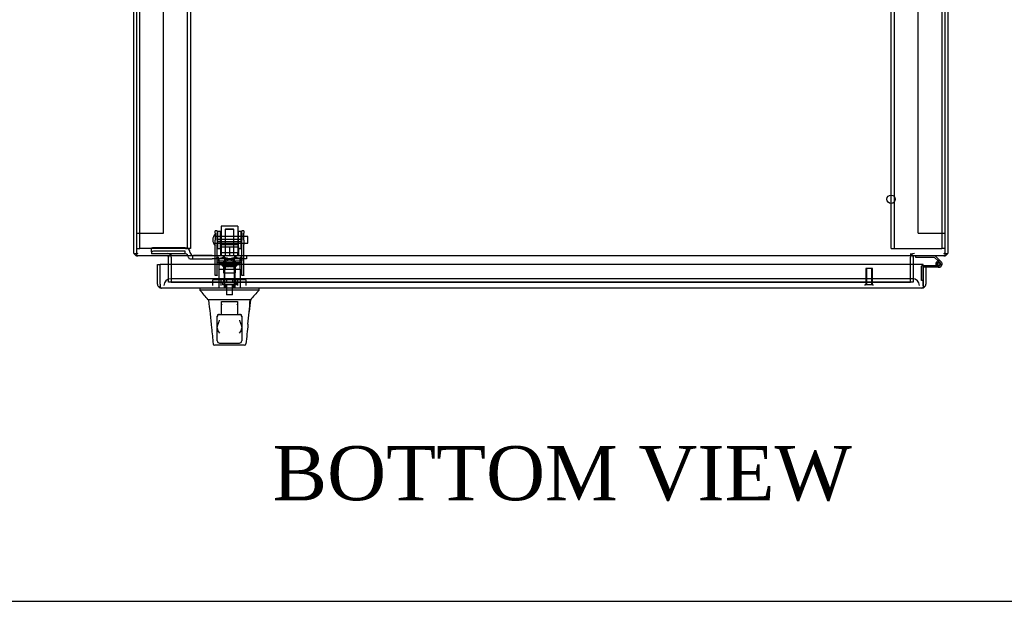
# Model space of a CAD drawing. Header units: inches. Extents: x 1 to 299, y -2 to 199.
# Tile 3 of 21: x 78 to 114, y 1 to 22. Entities that reach past the tile are written whole.
import ezdxf
from ezdxf.enums import TextEntityAlignment as Align
from ezdxf.lldxf.tags import DXFTag

# ---------------------------------------------------------------- set-up
doc = ezdxf.new("R2010")
doc.units = ezdxf.units.IN
doc.header["$MEASUREMENT"] = 0
for name, color, linetype in [('COM50677-1', 7, 'Continuous'), ('COM53964-2', 7, 'Continuous'), ('COM54746-60', 7, 'Continuous'), ('COM70220', 7, 'Continuous'), ('COM70449-2', 7, 'Continuous'), ('COM70838', 7, 'Continuous'), ('COM70839-3', 7, 'Continuous'), ('COM71197-1', 7, 'Continuous'), ('COM71198-2', 7, 'Continuous'), ('COM71199-3', 7, 'Continuous'), ('Default', 7, 'Continuous'), ('HAN13068', 7, 'Continuous'), ('HAN13068_NUT', 7, 'Continuous'), ('HAN13068_SCREW', 7, 'Continuous'), ('HAN_NUT', 7, 'Continuous'), ('NTS18147', 7, 'Continuous'), ('ROL87452', 7, 'Continuous'), ('RVT17786', 7, 'Continuous'), ('RVT19000', 7, 'Continuous'), ('SPC87322', 7, 'Continuous'), ('STD26122', 7, 'Continuous'), ('STD26258', 7, 'Continuous'), ('WAF25376', 7, 'Continuous'), ('WAM30038', 7, 'Continuous')]:
    doc.layers.add(name, color=color, linetype=linetype)
doc.styles.add('SEACAD_Times_New_Roman', font='times.ttf')
tags = doc.linetypes.add('HIDDEN2', pattern=[0.1875, 0.125, -0.0625]).pattern_tags.tags
tags[6:7] = [DXFTag(74, 4), DXFTag(75, 0), DXFTag(340, '0'), DXFTag(46, 0.0), DXFTag(50, 0.0), DXFTag(44, 0.0), DXFTag(45, 0.0)]
tags[4:5] = [DXFTag(74, 4), DXFTag(75, 0), DXFTag(340, '0'), DXFTag(46, 0.0), DXFTag(50, 0.0), DXFTag(44, 0.0), DXFTag(45, 0.0)]

# ---------------------------------------------------------------- blocks, each defined once
blk = doc.blocks.new('SE2')
at = {"layer": 'COM50677-1', "color": 7, "linetype": 'HIDDEN2'}
for p, q in [((82.158, 13.607), (82.158, 37.107)), ((83.908, 37.107), (83.908, 13.607)), ((84.033, 37.107), (84.033, 13.607)), ((109.903, 13.607), (109.903, 37.107)), ((110.028, 13.607), (110.028, 37.107)), ((111.778, 37.107), (111.778, 13.607)), ((82.033, 13.607), (82.158, 13.607)), ((82.218, 13.607), (82.158, 13.607)), ((83.848, 13.607), (82.218, 13.607)), ((83.848, 13.607), (83.908, 13.607)), ((84.033, 13.607), (83.908, 13.607)), ((109.903, 13.607), (110.028, 13.607)), ((110.028, 13.607), (110.088, 13.607)), ((110.088, 13.607), (111.718, 13.607)), ((111.718, 13.607), (111.778, 13.607)), ((111.903, 13.607), (111.778, 13.607))]:
    blk.add_line(p, q, dxfattribs=at)
at = {"layer": 'COM53964-2', "color": 7, "linetype": 'HIDDEN2'}
for p, q in [((83.033, 14.169), (83.033, 36.544)), ((110.903, 14.169), (110.903, 36.544)), ((82.033, 14.169), (82.171, 14.169)), ((82.171, 14.169), (82.895, 14.169)), ((82.895, 14.169), (83.033, 14.169)), ((110.903, 14.169), (111.041, 14.169)), ((111.041, 14.169), (111.765, 14.169)), ((111.765, 14.169), (111.903, 14.169))]:
    blk.add_line(p, q, dxfattribs=at)
at = {"layer": 'COM54746-60', "color": 7, "linetype": 'Continuous'}
for p, q in [((110.819, 13.265), (110.819, 13.327)), ((111.513, 13.265), (110.819, 13.265)), ((111.637, 13.141), (111.513, 13.265)), ((111.538, 13.327), (111.75, 13.115)), ((111.091, 12.974), (111.671, 12.974)), ((111.671, 12.912), (111.091, 12.912)), ((111.091, 12.912), (111.091, 12.91)), ((111.616, 13.024), (111.555, 13.018)), ((111.091, 12.424), (111.091, 12.424))]:
    blk.add_line(p, q, dxfattribs=at)
at = {"layer": 'COM54746-60', "color": 7, "linetype": 'HIDDEN2'}
for p, q in [((111.707, 13.07), (111.637, 13.141)), ((111.029, 12.424), (111.029, 12.949)), ((111.054, 12.974), (111.091, 12.974)), ((111.554, 13.029), (111.616, 13.029)), ((111.609, 13.016), (111.609, 13.041)), ((111.659, 13.091), (111.684, 13.091)), ((111.684, 12.966), (111.659, 12.966)), ((111.734, 13.041), (111.734, 13.016)), ((111.091, 12.424), (111.029, 12.424))]:
    blk.add_line(p, q, dxfattribs=at)
at = {"layer": 'COM54746-60', "color": 7, "linetype": 'Continuous'}
blk.add_circle((111.671, 13.029), 0.05, dxfattribs=at)
for radius, start, end in [(0.117, 270, 185.2159), (0.117, 47.608, 107.0274), (0.117, 185.2159, 208.0398), (0.055, 270, 185.2159), (0.055, 185.2159, 270)]:
    blk.add_arc((111.671, 13.029), radius, start, end, dxfattribs=at)
at = {"layer": 'COM54746-60', "color": 7, "linetype": 'HIDDEN2'}
for centre, radius, start, end in [((111.054, 12.949), 0.025, 90, 180), ((111.671, 13.029), 0.117, 208.0398, 270), ((111.659, 13.041), 0.05, 90, 180), ((111.659, 13.016), 0.05, 180, 270), ((111.684, 13.041), 0.05, 0, 90), ((111.684, 13.016), 0.05, 270, 0)]:
    blk.add_arc(centre, radius, start, end, dxfattribs=at)
at = {"layer": 'COM70220', "color": 7, "linetype": 'HIDDEN2'}
for p, q in [((83.546, 12.485), (83.296, 12.485)), ((110.451, 12.485), (83.546, 12.485)), ((110.701, 12.485), (110.451, 12.485))]:
    blk.add_line(p, q, dxfattribs=at)
for centre, start, end in [((83.296, 12.235), 90, 180), ((110.701, 12.235), 0, 90)]:
    blk.add_arc(centre, 0.25, start, end, dxfattribs=at)
at = {"layer": 'COM70449-2', "color": 7, "linetype": 'HIDDEN2'}
for p, q in [((83.283, 13.422), (83.283, 13.327)), ((83.313, 13.279), (83.313, 13.422)), ((110.623, 13.422), (110.623, 13.279)), ((110.653, 13.422), (110.653, 13.327)), ((83.313, 12.36), (83.313, 12.359)), ((83.313, 12.359), (110.623, 12.359)), ((110.623, 12.359), (110.623, 12.36))]:
    blk.add_line(p, q, dxfattribs=at)
at = {"layer": 'COM70838', "color": 7, "linetype": 'HIDDEN2'}
for p, q in [((82.583, 13.484), (82.583, 13.61)), ((82.583, 13.484), (82.583, 13.402)), ((83.828, 13.629), (82.708, 13.629)), ((83.828, 13.502), (82.708, 13.502)), ((83.828, 13.4), (83.828, 13.502)), ((84.021, 13.459), (84.021, 13.436)), ((83.828, 13.402), (82.583, 13.402)), ((83.953, 13.275), (83.953, 13.277)), ((84.013, 13.217), (84.111, 13.217)), ((84.111, 13.217), (84.111, 13.345)), ((84.111, 13.217), (84.824, 13.217)), ((84.824, 13.342), (84.138, 13.342)), ((84.824, 13.342), (84.913, 13.342)), ((84.913, 13.217), (84.824, 13.217)), ((84.913, 13.342), (85.45, 13.342)), ((85.968, 13.217), (84.913, 13.217)), ((85.486, 13.342), (85.968, 13.342)), ((85.968, 13.342), (86.093, 13.342)), ((86.093, 13.217), (85.968, 13.217)), ((86.093, 13.342), (86.093, 13.217))]:
    blk.add_line(p, q, dxfattribs=at)
for centre, radius, start, end in [((83.828, 13.436), 0.193, 0, 90), ((84.138, 13.459), 0.117, 180, 256.4554), ((83.828, 13.275), 0.125, 0, 90), ((84.013, 13.277), 0.06, 180, 270), ((84.138, 13.459), 0.117, 256.4554, 270)]:
    blk.add_arc(centre, radius, start, end, dxfattribs=at)
for centre, major_axis, start_param, end_param in [((82.708, 13.61), (-0.125, 0), 4.712389, 6.283185), ((82.708, 13.484), (0.125, 0), 1.570796, 3.141593)]:
    blk.add_ellipse(centre, major_axis=major_axis, ratio=0.145455, start_param=start_param, end_param=end_param, dxfattribs=at)
at = {"layer": 'COM70839-3', "color": 7, "linetype": 'HIDDEN2'}
for p, q in [((84.937, 14.173), (84.937, 14.251)), ((85.007, 14.251), (84.937, 14.251)), ((85.007, 14.251), (85.007, 14.173)), ((85.929, 14.173), (85.929, 14.251)), ((85.999, 14.251), (85.929, 14.251)), ((85.999, 14.251), (85.999, 14.173)), ((84.937, 14.173), (84.937, 13.914)), ((84.937, 13.75), (84.937, 13.914)), ((85.007, 13.914), (85.007, 14.173)), ((85.929, 13.93), (85.007, 13.93)), ((85.007, 13.914), (85.007, 13.75)), ((85.007, 13.866), (85.929, 13.866)), ((85.929, 14.173), (85.929, 13.914)), ((85.929, 13.75), (85.929, 13.914)), ((85.999, 13.914), (85.999, 14.173)), ((85.999, 13.914), (85.999, 13.75)), ((84.937, 12.62), (84.937, 13.75)), ((85.007, 12.62), (85.007, 13.75)), ((85.929, 12.62), (85.929, 13.75)), ((85.999, 12.62), (85.999, 13.75)), ((85.929, 13.072), (85.007, 13.072)), ((84.937, 12.61), (84.937, 12.62)), ((85.007, 12.61), (84.937, 12.61)), ((85.007, 12.62), (85.007, 12.61)), ((85.929, 12.61), (85.929, 12.62)), ((85.999, 12.61), (85.929, 12.61)), ((85.999, 12.62), (85.999, 12.61))]:
    blk.add_line(p, q, dxfattribs=at)
at = {"layer": 'COM71197-1', "color": 7, "linetype": 'Continuous'}
for p, q in [((81.938, 13.422), (81.938, 37.292)), ((111.998, 37.292), (111.998, 13.422)), ((81.938, 13.422), (82.033, 13.422)), ((111.903, 13.422), (111.998, 13.422))]:
    blk.add_line(p, q, dxfattribs=at)
at = {"layer": 'COM71197-1', "color": 7, "linetype": 'HIDDEN2'}
for p, q in [((83.313, 13.279), (83.313, 12.36)), ((110.623, 12.36), (110.623, 13.279))]:
    blk.add_line(p, q, dxfattribs=at)
for centre, radius, start, end in [((82.081, 13.47), 0.048, 180, 270), ((111.855, 13.47), 0.048, 270, 0), ((82.081, 13.47), 0.143, 250.3871, 270), ((83.17, 13.279), 0.143, 0, 90), ((110.766, 13.279), 0.143, 90, 180), ((111.855, 13.47), 0.143, 270, 289.6129)]:
    blk.add_arc(centre, radius, start, end, dxfattribs=at)
at = {"layer": 'COM71197-1', "color": 7, "linetype": 'Continuous'}
for centre, radius, start, end in [((82.081, 13.47), 0.143, 199.6129, 250.3871), ((83.17, 13.279), 0.048, 0, 90), ((110.766, 13.279), 0.048, 90, 180), ((111.855, 13.47), 0.143, 289.6129, 340.3871)]:
    blk.add_arc(centre, radius, start, end, dxfattribs=at)
at = {"layer": 'COM71198-2', "color": 7, "linetype": 'Continuous'}
for p, q in [((82.033, 37.244), (82.033, 13.47)), ((111.903, 13.47), (111.903, 37.244)), ((82.033, 13.47), (82.033, 13.327)), ((111.903, 13.327), (111.903, 13.47)), ((111.903, 13.327), (82.033, 13.327)), ((83.218, 13.327), (83.218, 13.279)), ((83.218, 13.015), (83.218, 13.279)), ((110.718, 13.279), (110.718, 13.327)), ((110.718, 13.279), (110.718, 13.015))]:
    blk.add_line(p, q, dxfattribs=at)
at = {"layer": 'COM71198-2', "color": 7, "linetype": 'HIDDEN2'}
for p, q in [((83.218, 12.36), (83.218, 13.015)), ((110.718, 13.015), (110.718, 12.36)), ((110.718, 12.36), (83.218, 12.36))]:
    blk.add_line(p, q, dxfattribs=at)
at = {"layer": 'COM71199-3', "color": 7, "linetype": 'Continuous'}
for p, q in [((82.811, 13.015), (82.906, 13.015)), ((82.811, 12.283), (82.811, 13.015)), ((111.091, 13.015), (82.906, 13.015)), ((82.906, 12.283), (82.906, 13.015)), ((82.906, 12.283), (82.906, 13.015)), ((111.091, 12.283), (111.091, 13.015)), ((111.186, 12.91), (111.091, 12.91)), ((111.091, 12.91), (111.091, 12.283)), ((111.186, 12.91), (111.186, 12.283)), ((82.906, 12.22), (82.867, 12.169)), ((82.906, 12.283), (82.906, 12.283)), ((82.906, 12.283), (82.906, 12.169)), ((82.906, 12.283), (82.906, 12.22)), ((111.043, 12.14), (82.954, 12.14)), ((82.954, 12.14), (82.954, 12.14)), ((82.954, 12.14), (82.954, 12.14)), ((82.954, 12.14), (82.954, 12.14)), ((111.043, 12.14), (111.043, 12.14)), ((111.043, 12.14), (111.044, 12.14)), ((111.091, 12.283), (111.091, 12.283)), ((111.091, 12.283), (111.091, 12.169)), ((111.091, 12.22), (111.091, 12.283)), ((111.091, 12.22), (111.13, 12.169))]:
    blk.add_line(p, q, dxfattribs=at)
for centre, start, end in [((82.954, 12.283), 180, 232.4964), ((82.954, 12.283), 232.4964, 269.8439), ((82.954, 12.283), 269.9238, 270), ((111.043, 12.283), 270, 270.0762), ((111.043, 12.283), 270.1561, 307.5036), ((111.043, 12.283), 307.5036, 0)]:
    blk.add_arc(centre, 0.143, start, end, dxfattribs=at)
for points in [[(82.906, 12.169), (82.914, 12.16), (82.922, 12.152), (82.934, 12.145), (82.938, 12.143), (82.946, 12.14), (82.95, 12.14), (82.954, 12.14)], [(111.091, 12.169), (111.083, 12.16), (111.075, 12.152), (111.063, 12.145), (111.059, 12.143), (111.051, 12.14), (111.047, 12.14), (111.043, 12.14)]]:
    blk.add_open_spline(points, degree=3, knots=[0, 0, 0, 0, 0.5, 0.5, 0.75, 0.75, 1, 1, 1, 1], dxfattribs=at)
at = {"layer": 'HAN13068', "color": 7, "linetype": 'HIDDEN2'}
for p, q in [((85.338, 14.332), (85.308, 14.302)), ((85.628, 14.302), (85.308, 14.302)), ((85.308, 14.302), (85.308, 13.342)), ((85.338, 14.332), (85.598, 14.332)), ((85.628, 14.302), (85.598, 14.332)), ((85.628, 13.342), (85.628, 14.302)), ((85.073, 12.842), (85.269, 12.842)), ((85.073, 12.842), (85.073, 12.14)), ((85.269, 12.842), (85.668, 12.842)), ((85.269, 12.842), (85.269, 12.14)), ((85.308, 12.967), (85.308, 12.842)), ((85.308, 12.967), (85.468, 12.967)), ((85.468, 12.967), (85.628, 12.967)), ((85.628, 12.967), (85.628, 12.842)), ((85.668, 12.842), (85.864, 12.842)), ((85.668, 12.842), (85.668, 12.14)), ((85.864, 12.842), (85.864, 12.14)), ((85.306, 12.265), (85.306, 12.14)), ((85.631, 12.14), (85.631, 12.265))]:
    blk.add_line(p, q, dxfattribs=at)
at = {"layer": 'HAN13068', "color": 7, "linetype": 'Continuous'}
for p, q in [((84.378, 12.14), (84.378, 12.057)), ((84.73, 12.06), (84.378, 12.06)), ((85.21, 12.06), (84.73, 12.06)), ((85.358, 12.06), (85.21, 12.06)), ((85.409, 12.06), (85.358, 12.06)), ((85.527, 12.06), (85.409, 12.06)), ((85.974, 12.06), (85.527, 12.06)), ((86.207, 12.06), (85.974, 12.06)), ((86.558, 12.06), (86.207, 12.06)), ((86.558, 12.057), (86.558, 12.14)), ((85.001, 11.705), (84.678, 11.705)), ((85.111, 11.705), (85.001, 11.705)), ((85.409, 11.705), (85.111, 11.705)), ((85.198, 11.64), (85.383, 11.64)), ((85.383, 11.64), (85.553, 11.64)), ((85.527, 11.705), (85.409, 11.705)), ((85.568, 11.705), (85.527, 11.705)), ((85.553, 11.64), (85.738, 11.64)), ((85.659, 11.705), (85.568, 11.705)), ((85.727, 11.705), (85.659, 11.705)), ((85.935, 11.705), (85.727, 11.705)), ((86.047, 11.705), (85.935, 11.705)), ((86.247, 11.705), (86.047, 11.705)), ((85.168, 11.596), (85.168, 11.636)), ((85.168, 11.165), (85.168, 11.596)), ((85.768, 11.636), (85.768, 11.596)), ((85.768, 11.596), (85.768, 11.165)), ((85.013, 11.075), (85.013, 11.105)), ((85.013, 10.667), (85.013, 11.075)), ((85.073, 11.165), (85.103, 11.165)), ((85.103, 11.165), (85.833, 11.165)), ((85.833, 11.165), (85.863, 11.165)), ((85.923, 11.105), (85.923, 11.075)), ((85.923, 11.075), (85.923, 10.667)), ((85.013, 10.195), (85.013, 10.667)), ((85.923, 10.667), (85.923, 10.195)), ((84.863, 10.079), (84.863, 10.081)), ((86.014, 10.025), (84.923, 10.025)), ((85.103, 10.105), (85.833, 10.105)), ((86.074, 10.08), (86.074, 10.078))]:
    blk.add_line(p, q, dxfattribs=at)
for centre, radius, start, end in [((72.262, 1.515), 16.062, 39.3746, 41.0327), ((90.35, 8.428), 5.251, 136.2334, 141.3827), ((146.723, 17.749), 62.32, 185.56591, 186.52159), ((70.333, 12.702), 15.93, 353.1476, 356.4108), ((85.103, 11.075), 0.09, 90, 180), ((85.073, 11.105), 0.06, 90, 180), ((85.833, 11.075), 0.09, 0, 90), ((85.863, 11.105), 0.06, 0, 90), ((85.054, 10.667), 0.0411, 180.0026, 181.6536), ((85.272, 10.676), 0.259, 182.0981, 229.2851), ((85.664, 10.676), 0.259, 310.7149, 357.9019), ((85.882, 10.667), 0.0411, 358.3464, 359.9974), ((85.103, 10.195), 0.09, 180, 270), ((85.833, 10.195), 0.09, 270, 0), ((84.923, 10.085), 0.06, 185.5758, 270.0089), ((86.014, 10.085), 0.06, 269.9925, 354.0071)]:
    blk.add_arc(centre, radius, start, end, dxfattribs=at)
for points, knots in [([(85.168, 11.636), (85.168, 11.637), (85.169, 11.638), (85.172, 11.639), (85.174, 11.639), (85.182, 11.64), (85.19, 11.64), (85.198, 11.64)], [0, 0, 0, 0, 0.25, 0.25, 0.5, 0.5, 1, 1, 1, 1]), ([(85.738, 11.64), (85.742, 11.64), (85.746, 11.64), (85.753, 11.64), (85.757, 11.64), (85.762, 11.639), (85.764, 11.639), (85.767, 11.638), (85.768, 11.637), (85.768, 11.636)], [0, 0, 0, 0, 0.25, 0.25, 0.5, 0.5, 0.75, 0.75, 1, 1, 1, 1]), ([(85.198, 11.515), (85.191, 11.529), (85.184, 11.543), (85.176, 11.564), (85.173, 11.57), (85.169, 11.584), (85.168, 11.59), (85.168, 11.596)], [0, 0, 0, 0, 0.5, 0.5, 0.75, 0.75, 1, 1, 1, 1]), ([(85.768, 11.596), (85.768, 11.59), (85.767, 11.584), (85.763, 11.57), (85.761, 11.564), (85.752, 11.543), (85.745, 11.529), (85.738, 11.515)], [0, 0, 0, 0, 0.25, 0.25, 0.5, 0.5, 1, 1, 1, 1]), ([(85.013, 10.666), (85.013, 10.688), (85.017, 10.711), (85.026, 10.746), (85.029, 10.758), (85.037, 10.781), (85.041, 10.793), (85.053, 10.829), (85.063, 10.853), (85.077, 10.889), (85.083, 10.901), (85.093, 10.925), (85.098, 10.938), (85.103, 10.95)], [0, 0, 0, 0, 0.25, 0.25, 0.375, 0.375, 0.5, 0.5, 0.75, 0.75, 0.875, 0.875, 1, 1, 1, 1]), ([(85.833, 10.95), (85.838, 10.938), (85.843, 10.925), (85.854, 10.901), (85.859, 10.889), (85.874, 10.853), (85.883, 10.829), (85.896, 10.793), (85.9, 10.781), (85.907, 10.758), (85.91, 10.746), (85.919, 10.711), (85.923, 10.688), (85.923, 10.666)], [0, 0, 0, 0, 0.125, 0.125, 0.25, 0.25, 0.5, 0.5, 0.625, 0.625, 0.75, 0.75, 1, 1, 1, 1])]:
    blk.add_open_spline(points, degree=3, knots=knots, dxfattribs=at)
for points in [[(86.243, 11.705), (86.229, 11.562), (86.214, 11.419), (86.199, 11.276)], [(84.806, 10.671), (84.825, 10.474), (84.844, 10.278), (84.863, 10.081)], [(86.149, 10.801), (86.124, 10.561), (86.099, 10.32), (86.074, 10.08)]]:
    blk.add_open_spline(points, degree=3, dxfattribs=at)
at = {"layer": 'HAN13068_NUT', "color": 7, "linetype": 'HIDDEN2'}
for p, q in [((85.136, 13.717), (85.136, 13.667)), ((85.136, 13.667), (85.302, 13.667)), ((85.136, 13.667), (85.136, 13.342)), ((85.166, 13.747), (85.771, 13.747)), ((85.302, 13.667), (85.468, 13.667)), ((85.468, 13.667), (85.634, 13.667)), ((85.468, 13.667), (85.468, 13.342)), ((85.634, 13.667), (85.801, 13.667)), ((85.801, 13.667), (85.801, 13.717)), ((85.801, 13.667), (85.801, 13.342))]:
    blk.add_line(p, q, dxfattribs=at)
for centre, start, end in [((85.166, 13.717), 90, 180), ((85.771, 13.717), 0, 90)]:
    blk.add_arc(centre, 0.03, start, end, dxfattribs=at)
at = {"layer": 'HAN13068_SCREW', "color": 7, "linetype": 'HIDDEN2'}
for p, q in [((85.357, 12.472), (85.246, 12.472)), ((85.246, 12.472), (85.246, 12.335)), ((85.579, 12.472), (85.357, 12.472)), ((85.357, 12.472), (85.357, 12.335)), ((85.69, 12.472), (85.579, 12.472)), ((85.579, 12.472), (85.579, 12.335)), ((85.69, 12.472), (85.69, 12.335)), ((85.731, 12.335), (85.206, 12.335)), ((85.206, 12.335), (85.206, 12.265)), ((85.731, 12.265), (85.206, 12.265)), ((85.352, 12.265), (85.352, 11.89)), ((85.584, 11.89), (85.584, 12.265)), ((85.731, 12.265), (85.731, 12.335)), ((85.584, 11.89), (85.352, 11.89))]:
    blk.add_line(p, q, dxfattribs=at)
at = {"layer": 'HAN_NUT', "color": 7, "linetype": 'HIDDEN2'}
for p, q in [((85.162, 12.45), (84.856, 12.45)), ((84.856, 12.235), (84.856, 12.45)), ((85.774, 12.45), (85.162, 12.45)), ((85.162, 12.235), (85.162, 12.45)), ((86.08, 12.45), (85.774, 12.45)), ((85.774, 12.235), (85.774, 12.45)), ((86.08, 12.235), (86.08, 12.45))]:
    blk.add_line(p, q, dxfattribs=at)
at = {"layer": 'NTS18147', "color": 7, "linetype": 'HIDDEN2'}
for p, q in [((85.005, 13.206), (85.005, 13.268)), ((85.068, 13.268), (85.005, 13.268)), ((85.068, 13.268), (85.005, 13.268)), ((85.073, 13.206), (85.005, 13.206)), ((85.005, 13.206), (85.005, 13.143)), ((85.073, 13.206), (85.005, 13.206)), ((85.005, 13.143), (85.073, 13.143)), ((85.005, 13.143), (85.073, 13.143)), ((85.005, 13.143), (85.005, 13.143)), ((85.068, 13.206), (85.068, 13.268)), ((85.073, 13.143), (85.073, 13.206)), ((85.073, 13.143), (85.4, 13.143)), ((85.073, 13.143), (85.4, 13.143)), ((85.073, 13.143), (85.073, 13.143)), ((85.268, 13.268), (85.237, 13.268)), ((85.268, 13.268), (85.237, 13.268)), ((85.248, 13.143), (85.248, 12.705)), ((85.536, 13.206), (85.4, 13.206)), ((85.4, 13.206), (85.4, 13.143)), ((85.536, 13.206), (85.4, 13.206)), ((85.4, 13.143), (85.536, 13.143)), ((85.4, 13.143), (85.536, 13.143)), ((85.4, 13.143), (85.4, 13.143)), ((85.536, 13.143), (85.536, 13.206)), ((85.536, 13.143), (85.863, 13.143)), ((85.536, 13.143), (85.863, 13.143)), ((85.536, 13.143), (85.536, 13.143)), ((85.7, 13.268), (85.668, 13.268)), ((85.7, 13.268), (85.668, 13.268)), ((85.688, 12.705), (85.688, 13.143)), ((85.931, 13.206), (85.863, 13.206)), ((85.863, 13.206), (85.863, 13.143)), ((85.931, 13.206), (85.863, 13.206)), ((85.863, 13.143), (85.931, 13.143)), ((85.863, 13.143), (85.931, 13.143)), ((85.863, 13.143), (85.863, 13.143)), ((85.868, 13.206), (85.868, 13.268)), ((85.931, 13.268), (85.868, 13.268)), ((85.931, 13.268), (85.868, 13.268)), ((85.931, 13.206), (85.931, 13.268)), ((85.931, 13.143), (85.931, 13.206)), ((85.931, 13.143), (85.931, 13.143)), ((85.248, 12.705), (85.688, 12.705)), ((85.248, 12.705), (85.688, 12.705)), ((85.248, 12.705), (85.248, 12.705)), ((85.688, 12.705), (85.688, 12.705))]:
    blk.add_line(p, q, dxfattribs=at)
for centre, start_param, end_param in [((85.237, 12.949), 2.506883, 3.776302), ((85.237, 12.949), 2.506883, 3.141593), ((85.268, 12.949), 2.506883, 3.141593), ((85.268, 12.949), 2.941057, 3.141593), ((85.268, 12.949), 2.506883, 2.74469), ((85.668, 12.949), 3.141593, 3.776302), ((85.668, 12.949), 3.141593, 3.776302), ((85.7, 12.949), 2.506883, 3.776302), ((85.7, 12.949), 2.941057, 3.776302), ((85.7, 12.949), 2.506883, 2.74469)]:
    blk.add_ellipse(centre, major_axis=(0, -0.318), ratio=0.866025, start_param=start_param, end_param=end_param, dxfattribs=at)
at = {"layer": 'ROL87452', "color": 7, "linetype": 'HIDDEN2'}
for p, q in [((85.156, 14.422), (85.156, 13.422)), ((85.781, 14.422), (85.156, 14.422)), ((85.781, 14.422), (85.781, 13.422))]:
    blk.add_line(p, q, dxfattribs=at)
at = {"layer": 'RVT17786', "color": 7, "linetype": 'HIDDEN2'}
for p, q in [((86.147, 14.047), (84.937, 14.047)), ((86.147, 13.797), (86.147, 14.047)), ((84.937, 13.797), (86.147, 13.797))]:
    blk.add_line(p, q, dxfattribs=at)
blk.add_arc((85.17, 13.922), 0.318, 137.1291, 222.8709, dxfattribs=at)
at = {"layer": 'RVT19000', "color": 7, "linetype": 'HIDDEN2'}
for p, q in [((85.156, 13.455), (85.781, 13.455)), ((85.156, 13.422), (85.156, 13.342)), ((85.273, 13.342), (85.273, 13.217)), ((85.328, 13.217), (85.328, 13.005)), ((85.45, 13.342), (85.486, 13.342)), ((85.609, 13.005), (85.609, 13.217)), ((85.663, 13.217), (85.663, 13.342)), ((85.781, 13.342), (85.781, 13.422)), ((85.328, 13.005), (85.609, 13.005))]:
    blk.add_line(p, q, dxfattribs=at)
at = {"layer": 'SPC87322', "color": 7, "linetype": 'HIDDEN2'}
for p, q in [((85.076, 13.217), (85.076, 12.842)), ((85.231, 13.342), (85.231, 13.217)), ((85.241, 13.342), (85.241, 13.217)), ((85.696, 13.342), (85.696, 13.217)), ((85.706, 13.342), (85.706, 13.217)), ((85.861, 12.842), (85.861, 13.217))]:
    blk.add_line(p, q, dxfattribs=at)
at = {"layer": 'STD26122', "color": 7, "linetype": 'HIDDEN2'}
for p, q in [((85.318, 13.235), (85.283, 13.2)), ((85.653, 13.2), (85.283, 13.2)), ((85.283, 13.2), (85.283, 12.235)), ((85.318, 13.235), (85.618, 13.235)), ((85.653, 13.2), (85.618, 13.235)), ((85.653, 12.235), (85.653, 13.2))]:
    blk.add_line(p, q, dxfattribs=at)
at = {"layer": 'STD26258', "color": 7, "linetype": 'HIDDEN2'}
for p, q in [((109.216, 12.86), (108.966, 12.86)), ((108.966, 12.86), (108.966, 12.266)), ((108.997, 12.86), (108.997, 12.266)), ((109.185, 12.86), (109.185, 12.266)), ((109.216, 12.266), (109.216, 12.86)), ((109.247, 12.266), (108.935, 12.266)), ((108.935, 12.266), (108.935, 12.235)), ((109.247, 12.235), (109.247, 12.266))]:
    blk.add_line(p, q, dxfattribs=at)
blk.add_circle((109.903, 15.422), 0.156, dxfattribs=at)
at = {"layer": 'WAF25376', "color": 7, "linetype": 'HIDDEN2'}
for p, q in [((85.031, 13.607), (85.031, 14.237)), ((85.131, 14.237), (85.031, 14.237)), ((85.131, 13.607), (85.131, 14.237)), ((85.805, 13.607), (85.805, 14.237)), ((85.905, 14.237), (85.805, 14.237)), ((85.905, 13.607), (85.905, 14.237)), ((85.031, 13.607), (85.131, 13.607)), ((85.805, 13.607), (85.905, 13.607))]:
    blk.add_line(p, q, dxfattribs=at)
at = {"layer": 'WAM30038', "color": 7, "linetype": 'HIDDEN2'}
for p, q in [((85.843, 13.018), (85.093, 13.018)), ((85.093, 13.018), (85.093, 12.994)), ((85.843, 13.018), (85.093, 13.018)), ((85.843, 12.994), (85.093, 12.994)), ((85.843, 12.994), (85.093, 12.994)), ((85.093, 12.994), (85.093, 12.994)), ((85.294, 12.93), (85.24, 12.93)), ((85.294, 12.93), (85.24, 12.93)), ((85.266, 12.975), (85.294, 12.93)), ((85.266, 12.975), (85.294, 12.93)), ((85.307, 12.946), (85.283, 12.985)), ((85.319, 12.93), (85.291, 12.975)), ((85.319, 12.93), (85.291, 12.975)), ((85.294, 12.93), (85.307, 12.946)), ((85.294, 12.93), (85.307, 12.946)), ((85.307, 12.946), (85.307, 12.946)), ((85.451, 12.93), (85.319, 12.93)), ((85.451, 12.93), (85.319, 12.93)), ((85.451, 12.975), (85.451, 12.93)), ((85.486, 12.93), (85.486, 12.975)), ((85.617, 12.93), (85.486, 12.93)), ((85.617, 12.93), (85.486, 12.93)), ((85.645, 12.975), (85.617, 12.93)), ((85.645, 12.975), (85.617, 12.93)), ((85.653, 12.984), (85.629, 12.946)), ((85.629, 12.946), (85.642, 12.93)), ((85.629, 12.946), (85.642, 12.93)), ((85.629, 12.946), (85.629, 12.946)), ((85.642, 12.93), (85.67, 12.975)), ((85.642, 12.93), (85.67, 12.975)), ((85.696, 12.93), (85.642, 12.93)), ((85.696, 12.93), (85.642, 12.93)), ((85.843, 12.994), (85.843, 13.018)), ((85.843, 12.994), (85.843, 12.994))]:
    blk.add_line(p, q, dxfattribs=at)
for centre, radius, start, end in [((84.565, 12.409), 0.85, 41.7058, 43.4493), ((85.469, 12.976), 0.0181, 91.7718, 183.073), ((85.467, 12.976), 0.0182, 357.1609, 87.9942), ((86.374, 12.406), 0.854, 136.5547, 138.2901)]:
    blk.add_arc(centre, radius, start, end, dxfattribs=at)
for points, knots in [([(85.24, 12.93), (85.228, 12.943), (85.217, 12.955), (85.206, 12.968), (85.204, 12.97), (85.202, 12.973), (85.2, 12.975)], [0, 0, 0, 0, 0.858552, 0.858552, 0.858552, 1, 1, 1, 1]), ([(85.261, 12.988), (85.261, 12.988), (85.261, 12.987), (85.261, 12.983), (85.263, 12.979), (85.266, 12.975)], [0.4389304, 0.4389304, 0.4389304, 0.4389304, 0.5, 0.5, 1, 1, 1, 1]), ([(85.291, 12.975), (85.289, 12.977), (85.288, 12.979), (85.284, 12.983), (85.282, 12.985), (85.278, 12.989), (85.276, 12.99), (85.271, 12.993), (85.268, 12.994), (85.266, 12.994)], [0, 0, 0, 0, 0.25, 0.25, 0.5, 0.5, 0.75, 0.75, 1, 1, 1, 1]), ([(85.67, 12.994), (85.668, 12.994), (85.666, 12.993), (85.661, 12.99), (85.658, 12.989), (85.652, 12.983), (85.648, 12.979), (85.645, 12.975)], [0, 0, 0, 0, 0.25, 0.25, 0.5, 0.5, 1, 1, 1, 1]), ([(85.67, 12.975), (85.672, 12.977), (85.673, 12.979), (85.674, 12.983), (85.675, 12.985), (85.675, 12.987), (85.675, 12.988), (85.675, 12.988)], [0, 0, 0, 0, 0.25, 0.25, 0.5, 0.5, 0.5626015, 0.5626015, 0.5626015, 0.5626015]), ([(85.736, 12.975), (85.735, 12.973), (85.733, 12.97), (85.731, 12.968), (85.719, 12.955), (85.708, 12.943), (85.696, 12.93)], [0, 0, 0, 0, 0.141448, 0.141448, 0.141448, 1, 1, 1, 1])]:
    blk.add_open_spline(points, degree=3, knots=knots, dxfattribs=at)
blk = doc.blocks.new('BORDER')
at = {"layer": 'Default', "color": 7, "linetype": 'Continuous'}
blk.add_line((-41.86, 0), (0, 0), dxfattribs=at)

msp = doc.modelspace()

# ---------------------------------------------------------------- block references
at = {"layer": 'Default', "color": 7, "xscale": 7.12, "yscale": 7.12, "zscale": 7.12}
msp.add_blockref('BORDER', (299.411, 0.564), dxfattribs=at)
at = {"layer": 'Default'}
msp.add_blockref('SE2', (0, 0), dxfattribs=at)

# ---------------------------------------------------------------- texts
at = {"layer": 'Default', "color": 7, "linetype": 'Continuous', "style": 'SEACAD_Times_New_Roman'}
msp.add_text('BOTTOM VIEW', height=2, dxfattribs=at).set_placement((87.057, 6.3), align=Align.TOP_LEFT)

doc.saveas('drawing.dxf')
